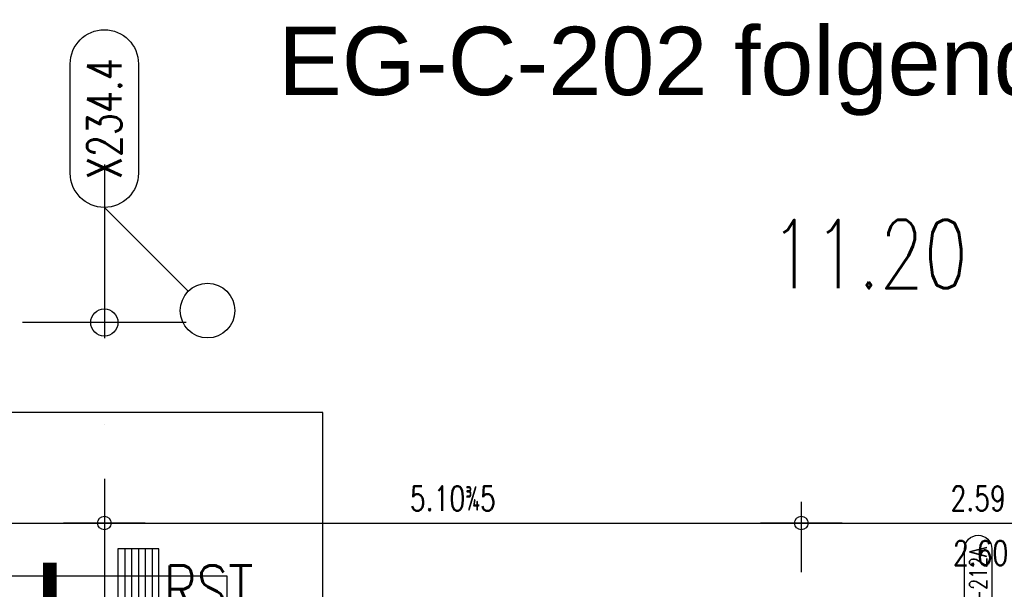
# Model space of a CAD drawing. Extents: x 34560 to 100229, y -303284 to -152113.
# Tile 48 of 74: x 40134 to 47346, y -156281 to -152113. Entities that reach past the tile are written whole.
import ezdxf
from ezdxf.enums import TextEntityAlignment as Align

# ---------------------------------------------------------------- set-up
doc = ezdxf.new("R2010")
doc.units = 0
doc.header["$LTSCALE"] = 100
for name, pattern in [('A__G__-_-_RA_-A-$0$STRICHPUNKT', [25.4, 12.7, -6.35, 0, -6.35]), ('A_CGEG-_-____-A-$0$VERDECKT', [9.525, 6.35, -3.175]), ('A_CGEG-_-____-A-$0$VERDECKT2', [4.7625, 3.175, -1.5875])]:
    doc.linetypes.add(name, pattern=pattern)
doc.layers.get('0').update_dxf_attribs({"linetype": 'CONTINUOUS'})
doc.layers.get('Defpoints').update_dxf_attribs({"linetype": 'CONTINUOUS'})
for name, color, linetype in [('A__G__-_-_RA_-A-$0$A1-ACHS-RAS---', 7, 'A__G__-_-_RA_-A-$0$STRICHPUNKT'), ('A__G__-_-_RA_-A-$0$A1-ACHS-TEX050', 50, 'CONTINUOUS'), ('A__G__-_-_RA_-A-$0$A3-BEMA-SS-100', 8, 'CONTINUOUS'), ('A__G__-_-_RA_-A-$0$A3-BEMA-SS-200', 8, 'CONTINUOUS'), ('A_CGEG-_-____-A-$0$A2-TUER-NUM050', 8, 'CONTINUOUS'), ('A_CGEG-_-____-A-$0$A2-VERD-UNT---', 1, 'A_CGEG-_-____-A-$0$VERDECKT'), ('A_CGEG-_-____-A-$0$A3-BEMA-SS-100', 8, 'CONTINUOUS'), ('A_CGEG-_-____-A-$0$A3-FUGE-------', 2, 'A_CGEG-_-____-A-$0$VERDECKT2'), ('A_CGEG-_-____-A-$0$A4-EINR-SAN---', 5, 'CONTINUOUS'), ('BITO_BUILDING', 8, 'CONTINUOUS'), ('BITO_TEXT', 7, 'CONTINUOUS')]:
    doc.layers.add(name, color=color, linetype=linetype)
doc.styles.add('A__G__-_-_RA_-A-$0$NORMAL', font='romans.shx', dxfattribs={"width": 0.75})
doc.styles.add('A_CGEG-_-____-A-$0$NORMAL', font='romans.shx', dxfattribs={"width": 0.75})
doc.styles.get("Standard").update_dxf_attribs({"font": 'ARIAL.TTF'})

# ---------------------------------------------------------------- blocks, each defined once
blk = doc.blocks.new('A__G__-_-_RA_-A-$0$AX050-05')
at = {"layer": 'A__G__-_-_RA_-A-$0$A1-ACHS-TEX050'}
blk.add_lwpolyline([(-25, 105, -1), (25, 105), (25, 25, -1), (-25, 25)], format="xyb", close=True, dxfattribs=at)
at = {"layer": 'Defpoints'}
blk.add_line((61.43, -61.43), (0, 0), dxfattribs=at)
blk.add_circle((75.57, -75.57), 20, dxfattribs=at)
at = {"layer": 'A__G__-_-_RA_-A-$0$A1-ACHS-TEX050', "color": 70, "style": 'A__G__-_-_RA_-A-$0$NORMAL', "width": 0.75}
blk.add_attdef('A', text='', height=25, rotation=90, dxfattribs=at).set_placement((0, 65), align=Align.MIDDLE)
blk = doc.blocks.new('A__G__-_-_RA_-A-$0$ARCH-BEMTICK')
blk.add_line((0.3, 0), (-0.3, 0))
blk.add_circle((0, 0), 0.05)
blk = doc.blocks.new('A_CGEG-_-____-A-$0$rst_1')
at = {"layer": 'A_CGEG-_-____-A-$0$A4-EINR-SAN---', "ltscale": 0.1}
for p, q in [((-10, 0), (-10, 60)), ((-5, 0), (-5, 60)), ((0, 0), (0, 60)), ((5, 0), (5, 60)), ((10, 0), (10, 60))]:
    blk.add_line(p, q, dxfattribs=at)
blk.add_lwpolyline([(15, 60), (-15, 60), (-15, 0), (15, 0)], close=True, dxfattribs=at)
blk = doc.blocks.new('A_CGEG-_-____-A-$0$FC4')
at = {"layer": 'A_CGEG-_-____-A-$0$A2-VERD-UNT---'}
for points in [[(-160, 210), (-160, -210), (160, -210), (160, 210)], [(-90, 90), (-90, -90), (90, -90), (90, 90)]]:
    blk.add_lwpolyline(points, close=True, dxfattribs=at)
blk = doc.blocks.new('A_CGEG-_-____-A-$0$ARCH-BEMTICK')
blk.add_line((0.3, 0), (-0.3, 0))
blk.add_circle((0, 0), 0.05)
blk = doc.blocks.new('A_CGEG-_-____-A-$0$B_T3250')
at = {"layer": 'A_CGEG-_-____-A-$0$A2-TUER-NUM050'}
blk.add_lwpolyline([(-10, -60, -1), (10, -60), (10, -115, -1), (-10, -115)], format="xyb", close=True, dxfattribs=at)
at = {"layer": 'A_CGEG-_-____-A-$0$A2-TUER-NUM050', "style": 'A_CGEG-_-____-A-$0$NORMAL', "width": 0.75}
blk.add_attdef('POSNUM', text='', height=12.5, rotation=270, dxfattribs=at).set_placement((0, -87.5), align=Align.MIDDLE_CENTER)
blk = doc.blocks.new('EG-C-202ff GR kurz oReg')
at = {"layer": 'A__G__-_-_RA_-A-$0$A1-ACHS-RAS---'}
blk.add_line((1600, 21412.7), (1600, -2702.7), dxfattribs=at)
at = {"layer": 'A__G__-_-_RA_-A-$0$A3-BEMA-SS-100'}
blk.add_line((1600, 19114.3), (1600, 18400), dxfattribs=at)
at = {"layer": 'A_CGEG-_-____-A-$0$A3-BEMA-SS-100'}
for p, q in [((1600, 18944.3), (1600, 18430)), ((6705, 18944.3), (6705, 18430)), ((-3760.5, 18790), (12800, 18790))]:
    blk.add_line(p, q, dxfattribs=at)
at = {"layer": 'A_CGEG-_-____-A-$0$A3-FUGE-------', "const_width": 100}
blk.add_lwpolyline([(1200, 18499.1), (1200, 1002.3)], dxfattribs=at)
at = {"xscale": 10, "yscale": 10, "zscale": 10}
blk.add_blockref('A__G__-_-_RA_-A-$0$AX050-05', (1600, 21100), dxfattribs=at).add_auto_attribs({'A': 'X234.4'})
at = {"xscale": 10, "yscale": 10, "zscale": 10, "rotation": 180}
blk.add_blockref('A_CGEG-_-____-A-$0$B_T3250', (8000, 17450), dxfattribs=at).add_auto_attribs({'POSNUM': 'EC-212A'})
at = {"layer": 'A__G__-_-_RA_-A-$0$A3-BEMA-SS-200', "xscale": 2000, "yscale": 2000, "zscale": 10}
blk.add_blockref('A__G__-_-_RA_-A-$0$ARCH-BEMTICK', (1600, 20257.9), dxfattribs=at)
at = {"layer": 'A_CGEG-_-____-A-$0$A2-VERD-UNT---', "xscale": 10, "yscale": 10, "zscale": 10}
blk.add_blockref('A_CGEG-_-____-A-$0$FC4', (1600, 17500), dxfattribs=at)
at = {"layer": 'A_CGEG-_-____-A-$0$A3-BEMA-SS-100', "xscale": 1000, "yscale": 1000, "zscale": 10}
for p in [(1600, 18790), (6705, 18790)]:
    blk.add_blockref('A_CGEG-_-____-A-$0$ARCH-BEMTICK', p, dxfattribs=at)
at = {"layer": 'A_CGEG-_-____-A-$0$A4-EINR-SAN---', "xscale": 10, "yscale": 10, "zscale": 10, "rotation": 180}
blk.add_blockref('A_CGEG-_-____-A-$0$rst_1', (1850, 18600), dxfattribs=at)
at = {"layer": 'A__G__-_-_RA_-A-$0$A3-BEMA-SS-200', "color": 210, "style": 'A__G__-_-_RA_-A-$0$NORMAL', "width": 0.75}
blk.add_text('11.20', height=500, dxfattribs=at).set_placement((7200, 20757.9), align=Align.MIDDLE_CENTER)
at = {"layer": 'A_CGEG-_-____-A-$0$A3-BEMA-SS-100', "color": 10, "style": 'A_CGEG-_-____-A-$0$NORMAL', "width": 0.75}
for s, p in [('5.10%%1905', (4152.5, 18970)), ('2.59', (8000, 18970)), ('2.60', (8017.9, 18570))]:
    blk.add_text(s, height=180, dxfattribs=at).set_placement(p, align=Align.MIDDLE_CENTER)
at = {"layer": 'A_CGEG-_-____-A-$0$A4-EINR-SAN---', "ltscale": 0.1, "style": 'A_CGEG-_-____-A-$0$NORMAL', "width": 0.75}
blk.add_text('RST', height=360, dxfattribs=at).set_placement((2033.2, 18118.3))

msp = doc.modelspace()

# ---------------------------------------------------------------- block references
at = {"layer": 'BITO_BUILDING', "color": 6}
msp.add_blockref('EG-C-202ff GR kurz oReg', (39154.335, -174586.328), dxfattribs=at)

# ---------------------------------------------------------------- texts
at = {"layer": 'BITO_TEXT'}
msp.add_text('EG-C-202 folgende', height=500, dxfattribs=at).set_placement((42027.341, -152664.561))

doc.saveas('drawing.dxf')
